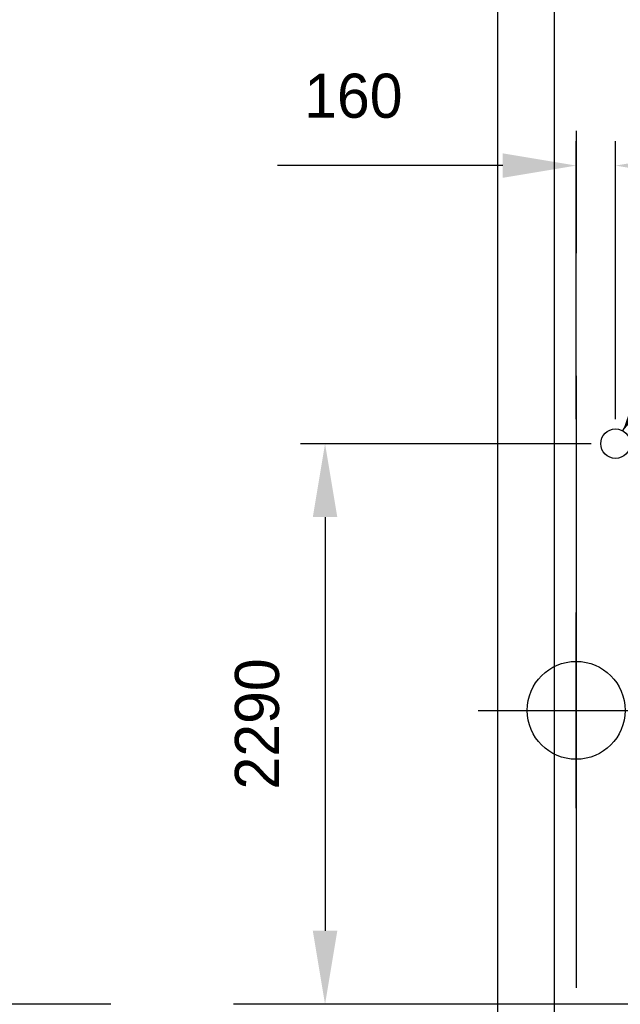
# Model space of a CAD drawing. Extents: x 9010 to 343255, y 15280 to 659207.
# Tile 35 of 76: x 80980 to 83433, y 36627 to 40648. Entities that reach past the tile are written whole.
import ezdxf

# ---------------------------------------------------------------- set-up
doc = ezdxf.new("R2010")
doc.units = 0
doc.header["$LTSCALE"] = 100
doc.linetypes.add('CENTER2', pattern=[11.25, 7.5, -1.25, 1.25, -1.25])
doc.linetypes.add('CENTERX2', pattern=[40, 25, -5, 5, -5])
doc.layers.get('0').update_dxf_attribs({"linetype": 'CONTINUOUS'})
doc.layers.get('DEFPOINTS').update_dxf_attribs({"linetype": 'CONTINUOUS'})
for name, color, linetype in [('BOUW', 8, 'CONTINUOUS'), ('PAAL_CONT', 1, 'CONTINUOUS'), ('PAAL_HART', 7, 'CONTINUOUS'), ('PAAL_TEKST', 2, 'CONTINUOUS'), ('STRAMIEN', 1, 'CENTER2'), ('WL524---', 4, 'CONTINUOUS'), ('WL5627--', 4, 'CONTINUOUS')]:
    doc.layers.add(name, color=color, linetype=linetype)
doc.styles.add('BURO-018', font='BUROFONT.shx', dxfattribs={"height": 180})
doc.styles.add('VAR', font='STRUCT01.shx')
doc.dimstyles.new('CEES', dxfattribs={"dimscale": 100, "dimtxt": 3, "dimasz": 3, "dimexe": 1, "dimexo": 1, "dimgap": 1.5, "dimtad": 0, "dimdec": 0, "dimzin": 0, "dimtxsty": 'BURO-018', "dimcen": -3, "dimdle": 1.25, "dimclrd": 1, "dimclre": 1, "dimclrt": 1, "dimazin": 3, "dimtfac": 0.75, "dimtdec": 0, "dimtofl": 0, "dimtmove": 0, "dimatfit": 3, "dimtvp": 1.5, "dimtolj": 1, "dimtzin": 0})

# ---------------------------------------------------------------- blocks, each defined once
blk = doc.blocks.new('K-PAAL8')
at = {"layer": 'PAAL_CONT'}
blk.add_circle((0, 0), 0.5, dxfattribs=at)
at = {"layer": 'PAAL_HART'}
for p, q in [((0, -1), (0, 1)), ((-1, 0), (1, 0))]:
    blk.add_line(p, q, dxfattribs=at)
at = {"layer": 'PAAL_TEKST', "style": 'VAR', "flags": 1}
for tag, p in [('AFHAKHOOGTE', (0.402, 0.516)), ('INHEINIVO', (0.402, 0.201)), ('LENGTE', (0.402, -0.114)), ('NUMMER', (0.402, -0.429))]:
    blk.add_attdef(tag, p, '', height=0.2, dxfattribs=at)
blk = doc.blocks.new('LDV3121')
at = {"color": 0, "linetype": 'CONTINUOUS'}
blk.add_line((0.25, 0.433), (6.75, 11.691), dxfattribs=at)
blk.add_lwpolyline([(0.25, 0.433, 0, 1, 0), (1.5, 2.598, 1, 1, 0)], format="xyseb", dxfattribs=at)
blk.add_circle((0, 0), 0.5, dxfattribs=at)
blk = doc.blocks.new('*D153')
at = {"color": 1, "linetype": 'BYBLOCK'}
for p, q in [((83313.5, 38916.5), (82127.4, 38916.5)), ((82227.4, 38616.5), (82227.4, 36927.6)), ((83313.5, 36627.6), (82127.4, 36627.6))]:
    blk.add_line(p, q, dxfattribs=at)
for points in [[(82177.4, 38616.5), (82277.4, 38616.5), (82227.4, 38916.5)], [(82177.4, 36927.6), (82277.4, 36927.6), (82227.4, 36627.6)]]:
    blk.add_solid(points, dxfattribs=at)
at = {"layer": 'DEFPOINTS', "color": 0, "linetype": 'BYBLOCK'}
for p in [(83413.5, 38916.5), (82227.4, 36627.6), (83413.5, 36627.6)]:
    blk.add_point(p, dxfattribs=at)
at = {"color": 1, "linetype": 'BYBLOCK', "insert": (81950.5, 37772.1), "char_height": 180, "attachment_point": 5, "rotation": 90, "style": 'BURO-018'}
blk.add_mtext('\\A1;2290', dxfattribs=at)
blk = doc.blocks.new('*D155')
at = {"color": 1, "linetype": 'BYBLOCK'}
for p, q in [((83252.9, 39016.5), (83252.9, 40152.1)), ((83413.5, 39016.5), (83413.5, 40152.1)), ((82952.9, 40052.1), (82033, 40052.1)), ((83713.5, 40052.1), (84013.5, 40052.1))]:
    blk.add_line(p, q, dxfattribs=at)
for points in [[(82952.9, 40102.1), (82952.9, 40002.1), (83252.9, 40052.1)], [(83713.5, 40102.1), (83713.5, 40002.1), (83413.5, 40052.1)]]:
    blk.add_solid(points, dxfattribs=at)
at = {"layer": 'DEFPOINTS', "color": 0, "linetype": 'BYBLOCK'}
for p in [(83252.9, 40052.1), (83252.9, 38916.5), (83413.5, 38916.5)]:
    blk.add_point(p, dxfattribs=at)
at = {"color": 1, "linetype": 'BYBLOCK', "insert": (82343, 40336), "char_height": 180, "attachment_point": 5, "style": 'BURO-018'}
blk.add_mtext('\\A1;160', dxfattribs=at)

msp = doc.modelspace()

# ---------------------------------------------------------------- linework, layer by layer
at = {"layer": 'BOUW', "linetype": 'CONTINUOUS'}
for p, q in [((82932.9, 25507.6), (82932.9, 58137.6)), ((83162.9, 54864.6), (83162.9, 25737.6))]:
    msp.add_line(p, q, dxfattribs=at)
at = {"layer": 'STRAMIEN', "linetype": 'CENTERX2'}
msp.add_line((100352.9, 36627.6), (78852.9, 36627.6), dxfattribs=at)
msp.add_lwpolyline([(83252.9, 51193.9), (83252.9, 25320.1)], dxfattribs=at)

# ---------------------------------------------------------------- block references
at = {"layer": 'BOUW', "linetype": 'CONTINUOUS', "xscale": 400, "yscale": 400, "zscale": 400}
msp.add_blockref('K-PAAL8', (83252.9, 37827.6), dxfattribs=at)
at = {"layer": 'WL524---', "color": 2, "xscale": 120, "yscale": 120, "zscale": 120}
msp.add_blockref('LDV3121', (83413.5, 38916.5), dxfattribs=at)

# ---------------------------------------------------------------- dimensions: what is measured, and where the dimension line sits
at = {"layer": 'WL5627--'}
dim = msp.add_linear_dim(base=(83252.9, 40052.1), p1=(83413.5, 38916.5), p2=(83252.9, 38916.5), text='160', dimstyle='CEES', dxfattribs=at)
dim.commit()
dim.dimension.update_dxf_attribs({"geometry": '*D155', "text_midpoint": (82343, 40336)})
dim = msp.add_linear_dim(base=(82227.4, 36627.6), p1=(83413.5, 38916.5), p2=(83413.5, 36627.6), angle=90, text='2290', dimstyle='CEES', dxfattribs=at)
dim.commit()
dim.dimension.update_dxf_attribs({"geometry": '*D153', "text_midpoint": (81950.5, 37772.1)})

doc.saveas('drawing.dxf')
